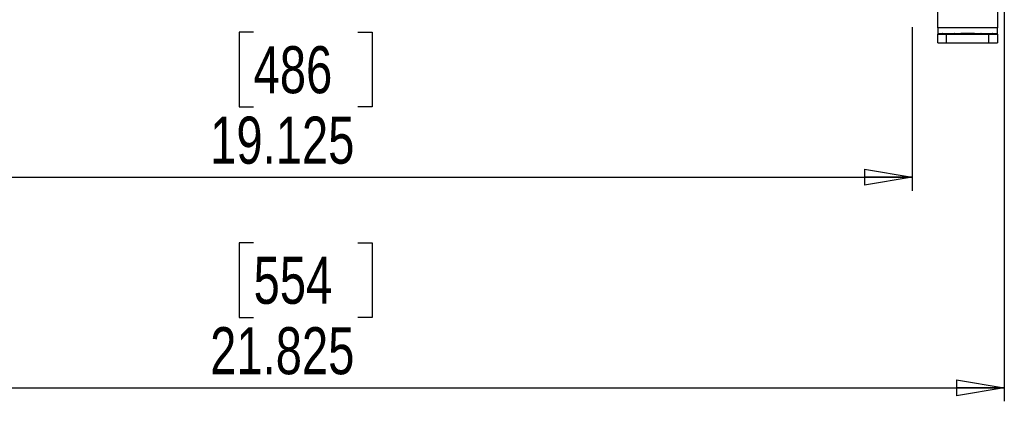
# Model space of a CAD drawing. Header units: inches. Extents: x 0.3 to 33.8, y 0.2 to 21.7.
# Tile 16 of 209: x 8.8 to 11.6, y 3 to 4.1. Entities that reach past the tile are written whole.
import ezdxf

# ---------------------------------------------------------------- set-up
doc = ezdxf.new("R2010")
doc.units = ezdxf.units.IN
doc.header["$MEASUREMENT"] = 0
doc.layers.add('BORDERS', color=7, linetype='Continuous')
doc.styles.add('SLDTEXTSTYLE0', font='TXT', dxfattribs={"width": 0.75})
doc.dimstyles.new('SLDDIMSTYLE0', dxfattribs={"dimtxt": 0.137795, "dimasz": 0.14, "dimexe": 0, "dimexo": 0.0625, "dimgap": 0.034449, "dimtad": 1, "dimdec": 3, "dimlfac": 5, "dimrnd": 1e-09, "dimzin": 12, "dimdsep": 46, "dimtxsty": 'SLDTEXTSTYLE0', "dimblk1": 'CLOSED', "dimblk2": 'CLOSED', "dimsah": 1, "dimcen": 0.09, "dimadec": 0, "dimazin": 3, "dimtfac": 1, "dimtdec": 3, "dimtofl": 0, "dimtmove": 0, "dimatfit": 3, "dimldrblk": 'CLOSED', "dimfxl": 0, "dimfrac": 2, "dimtolj": 1, "dimtzin": 12, "dimarcsym": 0})

# ---------------------------------------------------------------- blocks, each defined once
blk = doc.blocks.new('_Closed')
at = {"color": 0, "linetype": 'ByBlock', "lineweight": -2}
for p, q in [((-1, 0.166667), (0, 0)), ((-1, 0.166667), (-1, -0.166667)), ((0, 0), (-1, -0.166667)), ((0, 0), (-1, 0))]:
    blk.add_line(p, q, dxfattribs=at)
blk = doc.blocks.new('_D_5')
at = {"layer": 'BORDERS'}
for p, q in [((7.2796, 4.5011), (7.2796, 2.9888)), ((11.6446, 4.1761), (11.6446, 2.9888)), ((9.4447, 3.4531), (9.4027, 3.4531)), ((9.4027, 3.4531), (9.4027, 3.2344)), ((9.7501, 3.4531), (9.7921, 3.4531)), ((9.7921, 3.4531), (9.7921, 3.2344)), ((9.4027, 3.2344), (9.4447, 3.2344)), ((9.7921, 3.2344), (9.7501, 3.2344)), ((7.2796, 3.0282), (11.6446, 3.0282))]:
    blk.add_line(p, q, dxfattribs=at)
at = {"layer": 'BORDERS', "xscale": 0.14, "yscale": 0.14, "rotation": 180.0000000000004}
blk.add_blockref('_Closed', (7.2796, 3.0282, 0.5327), dxfattribs=at)
at = {"layer": 'BORDERS', "xscale": 0.14, "yscale": 0.14}
blk.add_blockref('_Closed', (11.6446, 3.0282, 0.5327), dxfattribs=at)
at = {"layer": 'BORDERS', "char_height": 0.1378, "attachment_point": 1, "style": 'SLDTEXTSTYLE0'}
for s, insert in [('554', (9.4447, 3.412)), ('21.825', (9.3174, 3.2058))]:
    blk.add_mtext(s, dxfattribs=dict(at, insert=insert))
blk = doc.blocks.new('_D_7')
at = {"layer": 'BORDERS'}
for p, q in [((7.5496, 4.0845), (7.5496, 3.6053)), ((9.4447, 4.0696), (9.4027, 4.0696)), ((9.4027, 4.0696), (9.4027, 3.8509)), ((9.7501, 4.0696), (9.7921, 4.0696)), ((9.7921, 4.0696), (9.7921, 3.8509)), ((11.3746, 4.0845), (11.3746, 3.6053)), ((9.4027, 3.8509), (9.4447, 3.8509)), ((9.7921, 3.8509), (9.7501, 3.8509)), ((7.5496, 3.6447), (11.3746, 3.6447))]:
    blk.add_line(p, q, dxfattribs=at)
at = {"layer": 'BORDERS', "xscale": 0.14, "yscale": 0.14, "rotation": 180.0000000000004}
blk.add_blockref('_Closed', (7.5496, 3.6447, 0.5327), dxfattribs=at)
at = {"layer": 'BORDERS', "xscale": 0.14, "yscale": 0.14}
blk.add_blockref('_Closed', (11.3746, 3.6447, 0.5327), dxfattribs=at)
at = {"layer": 'BORDERS', "char_height": 0.1378, "attachment_point": 1, "style": 'SLDTEXTSTYLE0'}
for s, insert in [('486', (9.4447, 4.0285)), ('19.125', (9.3174, 3.8223))]:
    blk.add_mtext(s, dxfattribs=dict(at, insert=insert))

msp = doc.modelspace()

# ---------------------------------------------------------------- linework, layer by layer
at = {"color": 7, "linetype": 'Continuous', "lineweight": 25}
for p, q in [((11.44959, 4.08189), (11.44959, 5.81607)), ((11.62459, 4.15364), (11.62459, 4.08189)), ((11.62459, 4.08189), (11.44959, 4.08189)), ((11.44959, 4.08189), (11.44959, 4.066)), ((11.62459, 4.066), (11.62459, 4.08189)), ((11.44959, 4.066), (11.62459, 4.066)), ((11.44959, 4.066), (11.44959, 4.06363)), ((11.44959, 4.03863), (11.44959, 4.06363)), ((11.47459, 4.0634), (11.59959, 4.0634)), ((11.47459, 4.0634), (11.47459, 4.0384)), ((11.51709, 4.06523), (11.51709, 4.06386)), ((11.55709, 4.06386), (11.55709, 4.06523)), ((11.59959, 4.0384), (11.59959, 4.0634)), ((11.62459, 4.06363), (11.62459, 4.066)), ((11.62459, 4.06363), (11.62459, 4.03863)), ((11.47459, 4.0384), (11.59959, 4.0384))]:
    msp.add_line(p, q, dxfattribs=at)
at = {"color": 7, "linetype": 'Continuous', "lineweight": 25, "flags": 128}
for points in [[(11.48084, 4.06507), (11.47406, 4.06508), (11.46832, 4.06511), (11.46448, 4.06517), (11.46314, 4.06523), (11.46448, 4.06529), (11.46832, 4.06534), (11.47406, 4.06538), (11.48084, 4.06539), (11.48761, 4.06538), (11.49335, 4.06534), (11.49719, 4.06529), (11.49854, 4.06523), (11.49719, 4.06517), (11.49335, 4.06511), (11.48761, 4.06508), (11.48084, 4.06507)], [(11.48084, 4.06369), (11.47406, 4.06371), (11.46832, 4.06374), (11.46448, 4.06379), (11.46314, 4.06386), (11.46448, 4.06392), (11.46832, 4.06397), (11.47406, 4.06401), (11.48084, 4.06402), (11.48761, 4.06401), (11.49335, 4.06397), (11.49719, 4.06392), (11.49854, 4.06386), (11.49719, 4.06379), (11.49335, 4.06374), (11.48761, 4.06371), (11.48084, 4.06369)], [(11.59334, 4.06507), (11.58656, 4.06508), (11.58082, 4.06511), (11.57698, 4.06517), (11.57564, 4.06523), (11.57698, 4.06529), (11.58082, 4.06534), (11.58656, 4.06538), (11.59334, 4.06539), (11.60011, 4.06538), (11.60585, 4.06534), (11.60969, 4.06529), (11.61104, 4.06523), (11.60969, 4.06517), (11.60585, 4.06511), (11.60011, 4.06508), (11.59334, 4.06507)], [(11.59334, 4.06369), (11.58656, 4.06371), (11.58082, 4.06374), (11.57698, 4.06379), (11.57564, 4.06386), (11.57698, 4.06392), (11.58082, 4.06397), (11.58656, 4.06401), (11.59334, 4.06402), (11.60011, 4.06401), (11.60585, 4.06397), (11.60969, 4.06392), (11.61104, 4.06386), (11.60969, 4.06379), (11.60585, 4.06374), (11.60011, 4.06371), (11.59334, 4.06369)]]:
    msp.add_lwpolyline(points, dxfattribs=at)
at = {"color": 7, "linetype": 'Continuous', "lineweight": 25}
for centre, radius, start, end in [((11.46834, 4.74682), 0.68345, 268.42788, 270.52392), ((11.53709, 3.18557), 0.87989, 88.69754, 91.30246), ((11.53709, 4.94352), 0.87989, 268.69754, 271.30246), ((11.60584, 4.74682), 0.68345, 269.47608, 271.57212), ((11.46834, 4.72182), 0.68345, 268.42788, 270.52392), ((11.60584, 4.72182), 0.68345, 269.47608, 271.57212)]:
    msp.add_arc(centre, radius, start, end, dxfattribs=at)

# ---------------------------------------------------------------- dimensions: what is measured, and where the dimension line sits
at = {"layer": 'BORDERS'}
for base, p1, p2, picture, middle in [((11.64459, 3.02819), (7.27959, 4.54044), (11.64459, 4.21545), '_D_5', (9.59738, 3.02819)), ((11.37459, 3.6447), (7.54959, 4.12386), (11.37459, 4.12386), '_D_7', (9.59738, 3.6447))]:
    dim = msp.add_linear_dim(base=base, p1=p1, p2=p2, dimstyle='SLDDIMSTYLE0', dxfattribs=at)
    dim.commit()
    dim.dimension.update_dxf_attribs({"geometry": picture, "text_midpoint": middle, "dimtype": 160})

doc.saveas('drawing.dxf')
